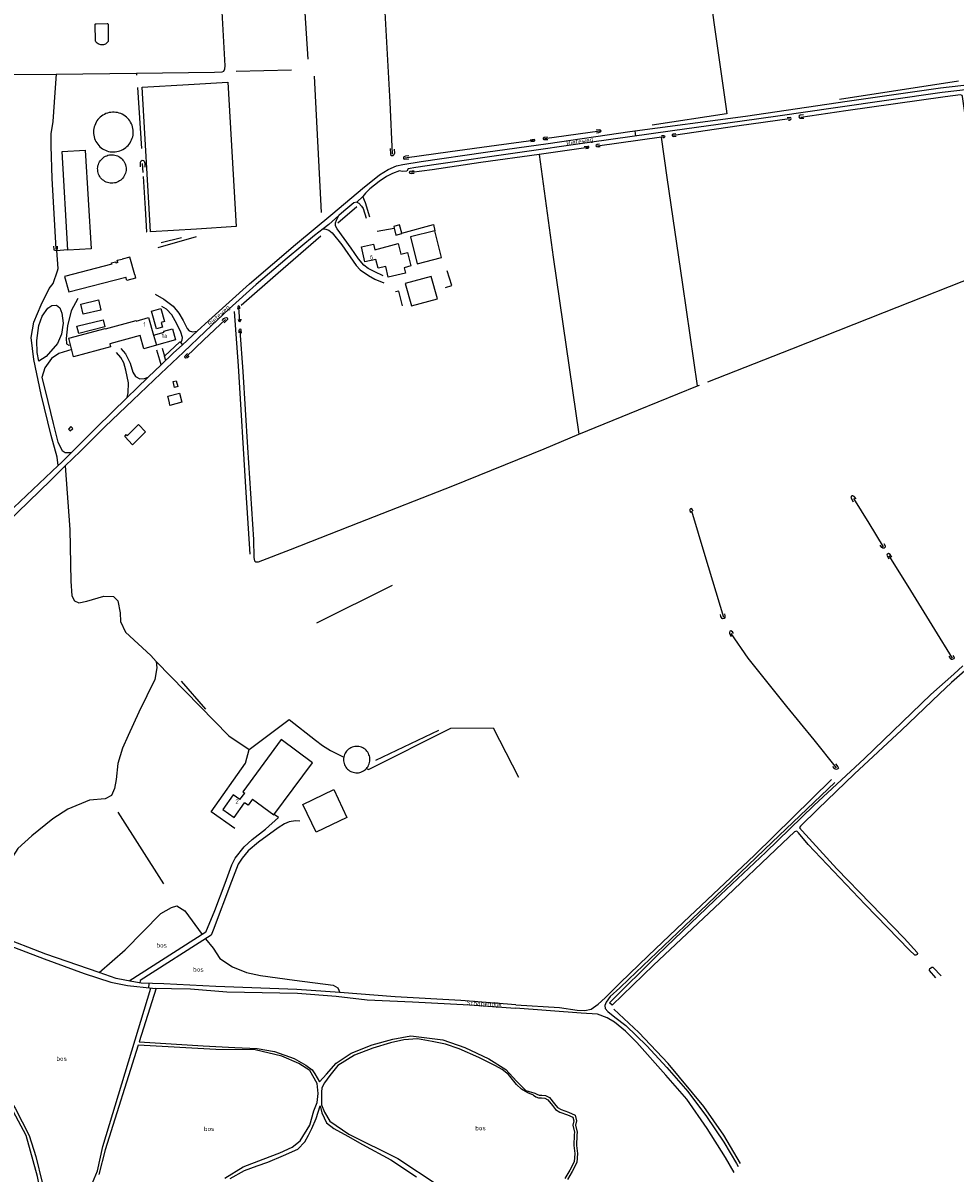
# Model space of a CAD drawing. Header units: metres. Extents: x 226218 to 240385, y 439369 to 449677.
# Tile 116 of 256: x 232148 to 232669, y 442100 to 442743. Entities that reach past the tile are written whole.
import ezdxf

# ---------------------------------------------------------------- set-up
doc = ezdxf.new("R2010")
doc.units = ezdxf.units.M
doc.header["$MEASUREMENT"] = 0
for name, color, linetype in [('BIJGEBOUW', 4, 'Continuous'), ('CULTUURAANDUIDING', 253, 'Continuous'), ('DAKRAND', 4, 'Continuous'), ('DAKRAND-BYG', 4, 'Continuous'), ('HEK', 253, 'Continuous'), ('HOOFDGEBOUW', 4, 'Continuous'), ('HOUTWAL', 253, 'Continuous'), ('HUISNUMMER', 253, 'Continuous'), ('INSTEEKSLOOT', 153, 'Continuous'), ('KANTVERH', 253, 'Continuous'), ('MIDSLTGREPPEL', 253, 'Continuous'), ('MUUR', 253, 'Continuous'), ('OVLIJNOBJ', 253, 'Continuous'), ('RASTER', 253, 'Continuous'), ('STRAATNAAM', 253, 'Continuous'), ('TUSSENMUUR', 253, 'Continuous'), ('WALBESCHERMING', 253, 'Continuous')]:
    doc.layers.add(name, color=color, linetype=linetype)
doc.styles.get("Standard").update_dxf_attribs({"font": 'iso.shx'})

msp = doc.modelspace()

# ---------------------------------------------------------------- linework, layer by layer
at = {"layer": 'BIJGEBOUW'}
for points in [[(232244.97, 442627.88), (232219.16, 442626.41), (232214.55, 442707.28), (232240.35, 442708.75)], [(232175.66, 442516.5), (232174.6, 442517.56), (232173.22, 442516.19), (232174.28, 442515.12), (232175.66, 442516.5)]]:
    msp.add_lwpolyline(points, dxfattribs=at)
at = {"layer": 'DAKRAND'}
msp.add_line((232269.12, 442309.16), (232271.83, 442312.6), dxfattribs=at)
for points in [[(232344.7, 442616.44), (232357.76, 442619.84), (232359.22, 442613.89), (232362.97, 442614.87), (232364.77, 442607.42), (232360.96, 442606.32), (232361.73, 442603.41), (232352.17, 442601.09), (232350.73, 442607.1), (232346.41, 442606.17), (232345.18, 442611)], [(232213.41, 442568.42), (232196.42, 442563.88), (232196.78, 442562.17), (232176.05, 442556.64), (232173.56, 442566.97), (232193.84, 442572.39), (232193.94, 442572.12), (232211.05, 442576.81), (232211.14, 442576.5)], [(232276.14, 442309.39), (232288.1, 442300.5), (232309.74, 442329.69), (232292.22, 442342.57), (232270.81, 442313.36), (232271.83, 442312.6)], [(232276.14, 442309.39), (232273.71, 442305.93), (232271.8, 442307.22)]]:
    msp.add_lwpolyline(points, dxfattribs=at)
at = {"layer": 'DAKRAND-BYG'}
for p, q in [((232359.65, 442625.74), (232358.48, 442630.26)), ((232378.25, 442626.92), (232364.51, 442623.62)), ((232200.95, 442609.21), (232199.75, 442608.9)), ((232229.73, 442530.91), (232229.04, 442534.05)), ((232211.57, 442517.85), (232212.5, 442518.72)), ((232212.5, 442518.72), (232216.38, 442514.66)), ((232304.31, 442306.25), (232321.7, 442314.63))]:
    msp.add_line(p, q, dxfattribs=at)
for points in [[(232240.35, 442708.75), (232262.34, 442710.07), (232267.07, 442629.46), (232244.97, 442627.88)], [(232208.46, 442686.85), (232208.03, 442687.68), (232207.53, 442688.48), (232206.97, 442689.22), (232206.35, 442689.92), (232205.67, 442690.57), (232204.93, 442691.15), (232204.16, 442691.67), (232203.34, 442692.12), (232202.48, 442692.5), (232201.6, 442692.81), (232200.69, 442693.04), (232199.77, 442693.2), (232198.83, 442693.28), (232197.9, 442693.28), (232196.97, 442693.2), (232196.04, 442693.04), (232195.14, 442692.8), (232194.26, 442692.49), (232193.4, 442692.1), (232192.58, 442691.65), (232191.81, 442691.13), (232191.08, 442690.54), (232190.4, 442689.9), (232189.78, 442689.2), (232189.22, 442688.45), (232188.72, 442687.65), (232188.3, 442686.82), (232187.94, 442685.95), (232187.66, 442685.06), (232187.46, 442684.15), (232187.33, 442683.22), (232187.28, 442682.28), (232187.31, 442681.35), (232187.42, 442680.42)], [(232187.42, 442680.42), (232187.61, 442679.51), (232187.87, 442678.62), (232188.2, 442677.76), (232188.6, 442676.93), (232189.07, 442676.13), (232189.61, 442675.38), (232190.21, 442674.67), (232190.86, 442674.02), (232191.57, 442673.42), (232192.32, 442672.88), (232193.11, 442672.41), (232193.95, 442672), (232194.81, 442671.67), (232195.7, 442671.41), (232196.6, 442671.22), (232197.52, 442671.11), (232198.44, 442671.08), (232199.37, 442671.12), (232200.29, 442671.24), (232201.19, 442671.44), (232202.07, 442671.71), (232202.93, 442672.05), (232203.76, 442672.46), (232204.55, 442672.95), (232205.3, 442673.49), (232206, 442674.09), (232206.64, 442674.76), (232207.23, 442675.47), (232207.76, 442676.23), (232208.22, 442677.03), (232208.62, 442677.87), (232208.94, 442678.73), (232209.19, 442679.62), (232209.37, 442680.53), (232209.47, 442681.45), (232209.49, 442682.38), (232209.43, 442683.3), (232209.3, 442684.22), (232209.1, 442685.12), (232208.81, 442686), (232208.46, 442686.85)], [(232185.95, 442616.9), (232172.96, 442616.09), (232169.69, 442671.3), (232182.58, 442672), (232185.95, 442616.9)], [(232189.87, 442659.47), (232189.7, 442660.23), (232189.61, 442661), (232189.59, 442661.77), (232189.64, 442662.55), (232189.78, 442663.32), (232189.98, 442664.06), (232190.27, 442664.79), (232190.61, 442665.48), (232191.03, 442666.14), (232191.5, 442666.75), (232192.04, 442667.32), (232192.63, 442667.83), (232193.26, 442668.28), (232193.93, 442668.66), (232194.64, 442668.98), (232195.38, 442669.23), (232196.14, 442669.41), (232196.91, 442669.51), (232197.68, 442669.53), (232198.46, 442669.48), (232199.23, 442669.35), (232199.98, 442669.15), (232200.7, 442668.88), (232201.4, 442668.54), (232202.06, 442668.13), (232202.68, 442667.66), (232203.25, 442667.13), (232203.76, 442666.54), (232204.22, 442665.91), (232204.61, 442665.24)], [(232204.61, 442665.24), (232204.94, 442664.53), (232205.19, 442663.79), (232205.38, 442663.02), (232205.48, 442662.25), (232205.51, 442661.46), (232205.46, 442660.68), (232205.33, 442659.9), (232205.13, 442659.14), (232204.86, 442658.41), (232204.51, 442657.7), (232204.09, 442657.04), (232203.62, 442656.41), (232203.08, 442655.84), (232202.49, 442655.33), (232201.85, 442654.87), (232201.17, 442654.48), (232200.45, 442654.16), (232199.71, 442653.91), (232198.94, 442653.73), (232198.16, 442653.63), (232197.38, 442653.61), (232196.6, 442653.66), (232195.82, 442653.8), (232195.06, 442654), (232194.33, 442654.28), (232193.63, 442654.64), (232192.97, 442655.06), (232192.35, 442655.54), (232191.78, 442656.08), (232191.27, 442656.68), (232190.81, 442657.32), (232190.43, 442658), (232190.11, 442658.72), (232189.87, 442659.47)], [(232358.48, 442630.26), (232355.24, 442629.49), (232355.48, 442628.5)], [(232355.48, 442628.5), (232356.43, 442624.62), (232359.71, 442625.5), (232359.65, 442625.74)], [(232364.51, 442623.62), (232368.24, 442608.53), (232381.95, 442612.08), (232378.25, 442626.92)], [(232197.49, 442608.31), (232171.1, 442601.52), (232173.47, 442592.98), (232205.34, 442601.1)], [(232197.49, 442608.31), (232197.28, 442609.1), (232199.54, 442609.68), (232199.75, 442608.9)], [(232200.95, 442609.21), (232200.58, 442610.55), (232203.3, 442611.22)], [(232210.34, 442602.38), (232207.64, 442612.32), (232203.3, 442611.22)], [(232210.34, 442602.38), (232210.82, 442600.49), (232205.83, 442599.24), (232205.34, 442601.1)], [(232379.61, 442588.93), (232376.05, 442601.46), (232361.62, 442597.61), (232365.15, 442585.14), (232379.61, 442588.93)], [(232180.21, 442585.99), (232189.99, 442588.36), (232191.35, 442582.72), (232181.58, 442580.35), (232180.21, 442585.99)], [(232224.97, 442583.57), (232227.05, 442576.28), (232225.16, 442575.74), (232225.91, 442573.14), (232222.52, 442572.17), (232219.7, 442582.06), (232224.97, 442583.57)], [(232193.61, 442573.27), (232178.98, 442569.64), (232177.99, 442573.61), (232192.63, 442577.24), (232193.61, 442573.27)], [(232233.59, 442543.18), (232234.38, 442539.91), (232232.66, 442539.5), (232231.88, 442542.77), (232233.59, 442543.18)], [(232229.04, 442534.05), (232228.91, 442534.66), (232235.4, 442536.17), (232236.64, 442531.17), (232230.06, 442529.37), (232229.73, 442530.91)], [(232216.38, 442514.66), (232209.1, 442507.46), (232204.71, 442512.11), (232205.61, 442513.06), (232206.14, 442512.45), (232211.57, 442517.85)], [(232339.7, 442336.66), (232339.14, 442337.17), (232338.52, 442337.63), (232337.86, 442338.01), (232337.16, 442338.32), (232336.44, 442338.56), (232335.69, 442338.73), (232334.93, 442338.81), (232334.17, 442338.82), (232333.41, 442338.75), (232332.66, 442338.6), (232331.93, 442338.37), (232331.23, 442338.07), (232330.56, 442337.7), (232329.93, 442337.26), (232329.36, 442336.76), (232328.83, 442336.2), (232328.37, 442335.6), (232327.97, 442334.94), (232327.65, 442334.25), (232327.39, 442333.53), (232327.21, 442332.79)], [(232339.93, 442326.46), (232340.41, 442327.04), (232340.83, 442327.66), (232341.18, 442328.33), (232341.46, 442329.02), (232341.67, 442329.74), (232341.8, 442330.48), (232341.86, 442331.23), (232341.85, 442331.98), (232341.75, 442332.73), (232341.58, 442333.46), (232341.34, 442334.17), (232341.03, 442334.85), (232340.65, 442335.5), (232340.2, 442336.11), (232339.7, 442336.66)], [(232327.21, 442332.79), (232327.12, 442332.12), (232327.09, 442331.44)], [(232327.09, 442331.44), (232327.13, 442330.7), (232327.24, 442329.97), (232327.42, 442329.26), (232327.67, 442328.56), (232328, 442327.9), (232328.38, 442327.27), (232328.83, 442326.68), (232329.33, 442326.14), (232329.89, 442325.65), (232330.49, 442325.22), (232331.13, 442324.85), (232331.81, 442324.55), (232332.51, 442324.32), (232333.23, 442324.16), (232333.96, 442324.07), (232334.7, 442324.05), (232335.44, 442324.11), (232336.16, 442324.25), (232336.87, 442324.45), (232337.56, 442324.72), (232338.21, 442325.07), (232338.83, 442325.47), (232339.41, 442325.94), (232339.93, 442326.46)], [(232321.7, 442314.63), (232329.05, 442299.02), (232311.88, 442290.79), (232304.31, 442306.25)]]:
    msp.add_lwpolyline(points, dxfattribs=at)
at = {"layer": 'HEK'}
msp.add_line((232346.02, 442626.89), (232355.48, 442628.5), dxfattribs=at)
msp.add_lwpolyline([(232359.65, 442625.74), (232377.36, 442630.49), (232378.25, 442626.92)], dxfattribs=at)
at = {"layer": 'HOOFDGEBOUW'}
for points in [[(232345.18, 442611), (232339.08, 442609.57), (232337.12, 442617.96), (232343.96, 442619.56), (232344.7, 442616.44)], [(232211.14, 442576.5), (232218.11, 442578.46), (232220.86, 442568.67)], [(232222.46, 442562.99), (232215.49, 442561.03), (232213.41, 442568.42)], [(232220.86, 442568.67), (232226.78, 442570.33), (232226.64, 442570.85), (232231.46, 442572.21), (232233.2, 442566.01), (232222.46, 442562.99)], [(232269.12, 442309.16), (232265.48, 442311.78), (232259.54, 442303.54), (232265.87, 442298.98), (232271.8, 442307.22)]]:
    msp.add_lwpolyline(points, dxfattribs=at)
at = {"layer": 'HOUTWAL'}
for p, q in [((232310.72, 442713.35), (232314.53, 442637.23)), ((232541.31, 442692.32), (232499.71, 442686.07)), ((232324.01, 442631.44), (232334.49, 442640.64)), ((232223.38, 442617.67), (232244.95, 442623.88)), ((232312.18, 442407.96), (232354.57, 442428.88)), ((232236.25, 442375.21), (232250.01, 442359.53)), ((232345.14, 442331.18), (232380.42, 442347.88)), ((232226.7, 442262.05), (232201.05, 442302.11))]:
    msp.add_line(p, q, dxfattribs=at)
for points in [[(232269.82, 442585.39), (232290.49, 442603.42), (232314.47, 442624.11)], [(232266, 442581.82), (232268.18, 442551.6), (232272.46, 442480.81), (232274.76, 442446.31)], [(232549.09, 442105.58), (232539.75, 442121.53), (232528.62, 442137.47), (232508.64, 442161.48), (232492.38, 442178.97), (232478.36, 442191.91)]]:
    msp.add_lwpolyline(points, dxfattribs=at)
at = {"layer": 'INSTEEKSLOOT'}
msp.add_line((232188.68, 442742.74), (232194.92, 442742.94), dxfattribs=at)
for points in [[(232188.2, 442742.33), (232188.25, 442742.49), (232188.36, 442742.62), (232188.51, 442742.71), (232188.68, 442742.74)], [(232194.92, 442742.94), (232195.14, 442742.86), (232195.32, 442742.72), (232195.44, 442742.53), (232195.49, 442742.3)], [(232195.49, 442732.88), (232195.17, 442732.44), (232194.8, 442732.04), (232194.39, 442731.7), (232193.93, 442731.41), (232193.43, 442731.19), (232192.92, 442731.03), (232192.38, 442730.95), (232191.84, 442730.93), (232191.3, 442730.98), (232190.78, 442731.11), (232190.27, 442731.3), (232189.8, 442731.56), (232189.36, 442731.88), (232188.96, 442732.25), (232188.62, 442732.67), (232188.34, 442733.13)], [(232576.01, 442688.76), (232576.59, 442688.94), (232577.23, 442689.29), (232577.43, 442689.86), (232577.24, 442690.23), (232576.89, 442690.33), (232575.26, 442690.18)], [(232584.39, 442691.8), (232582.62, 442691.55), (232581.98, 442691.19), (232581.82, 442690.65), (232582.08, 442690.09), (232582.35, 442689.98), (232584.53, 442690.01)], [(232468.58, 442681.78), (232469.93, 442681.99), (232470.77, 442682.3), (232471.22, 442682.81), (232470.93, 442683.35), (232470.2, 442683.42), (232468.5, 442683.24)], [(232504.96, 442680.27), (232506.07, 442680.35), (232506.58, 442680.12), (232506.79, 442679.65), (232506.74, 442679.27), (232506.5, 442679.03), (232505.82, 442678.89)], [(232513.03, 442681.28), (232511.5, 442681.01), (232510.86, 442680.64), (232510.96, 442680.11), (232511.73, 442679.73), (232513.19, 442679.91)], [(232355.52, 442672.58), (232355.55, 442670.46), (232355.27, 442669.41), (232354.64, 442668.93), (232353.78, 442668.93), (232353.49, 442670.09), (232353.36, 442673.04)], [(232462.65, 442672.99), (232463.8, 442673.18), (232464.3, 442673.36), (232464.39, 442673.66), (232464.28, 442674.08), (232463.85, 442674.19), (232461.74, 442673.97)], [(232470.31, 442675.39), (232469.05, 442675.24), (232468.38, 442674.9), (232468.25, 442674.47), (232468.54, 442674.05), (232469.77, 442674.03), (232470.72, 442674.12)], [(232213.56, 442662.83), (232213.57, 442665.31), (232213.85, 442666.12), (232214.5, 442666.45), (232215.16, 442666.36), (232215.6, 442666), (232215.96, 442664.73), (232216.04, 442662.57)], [(232363.58, 442668.96), (232361.85, 442668.74), (232360.92, 442668.44), (232360.62, 442667.9), (232360.66, 442667.32), (232361.3, 442667.13), (232363.63, 442667.26)], [(232366.65, 442660.4), (232365.44, 442660.43), (232364.3, 442660.16), (232363.88, 442659.6), (232364.15, 442659.19), (232365.21, 442659.11), (232366.68, 442659.19)], [(232167.02, 442618.44), (232166.98, 442616.9), (232166.85, 442616.31), (232166.13, 442615.97), (232165.45, 442615.96), (232165.22, 442616.56), (232165.17, 442618.5)], [(232269.13, 442583.36), (232269.11, 442584.29), (232268.94, 442584.77), (232268.57, 442584.98), (232268.12, 442584.83), (232267.92, 442584.39), (232267.9, 442583.22)], [(232259.21, 442576.87), (232260.25, 442578.01), (232260.9, 442578.45), (232261.59, 442578.52), (232262.09, 442578.3), (232262.26, 442577.93), (232262.16, 442577.43), (232260.29, 442575.57)], [(232269.62, 442577.59), (232269.55, 442576.77), (232269.38, 442576.3), (232269.08, 442576.1), (232268.69, 442576.3), (232268.49, 442576.76), (232268.44, 442577.38)], [(232268.67, 442569.98), (232268.71, 442571.38), (232268.9, 442571.92), (232269.3, 442572.21), (232269.48, 442572.2), (232269.77, 442571.65), (232269.89, 442569.86)], [(232240.68, 442557.06), (232239.62, 442556.04), (232238.95, 442555.89), (232238.57, 442556.06), (232238.33, 442556.58), (232238.57, 442557.16), (232239.83, 442558.5)], [(232613.8, 442477.1), (232612.83, 442478.52), (232612.06, 442478.87), (232611.44, 442478.77), (232610.91, 442478.07), (232611.06, 442477.48), (232612.2, 442475.51)], [(232522.6, 442470.23), (232522.35, 442471), (232521.94, 442471.61), (232521.62, 442471.76), (232521.16, 442471.64), (232520.88, 442471.3), (232520.8, 442470.61), (232521.11, 442469.61)], [(232629.38, 442452.16), (232630.07, 442450.93), (232630.14, 442450.11), (232629.55, 442449.68), (232628.76, 442449.53), (232628.14, 442450.03), (232627.35, 442451.28)], [(232633.73, 442444.58), (232632.79, 442446.14), (232631.99, 442446.71), (232631.2, 442446.32), (232631.04, 442445.71), (232632.07, 442443.72)], [(232540.19, 442412.96), (232540.49, 442411.84), (232540.4, 442410.86), (232540.02, 442410.29), (232539.29, 442410.1), (232538.89, 442410.3), (232538.25, 442411.49), (232537.95, 442412.46)], [(232545.18, 442401.9), (232544.62, 442402.81), (232543.7, 442403.37), (232543.14, 442403.2), (232542.94, 442402.48), (232543.08, 442401.92), (232544.01, 442400.29)], [(232667.91, 442389.7), (232668.41, 442388.89), (232668.66, 442388.3), (232668.48, 442387.78), (232667.64, 442387.42), (232667.25, 442387.41), (232666.9, 442387.73), (232665.82, 442389.32)], [(232590.11, 442305.72), (232618.47, 442332.03), (232655.68, 442367.73), (232668.5, 442379.2), (232673.48, 442383.9)], [(232674.61, 442381.11), (232667.15, 442374.6), (232660.54, 442368.22), (232639.31, 442347.94), (232613.01, 442323.5), (232592.41, 442303.64)], [(232602.39, 442329.01), (232603.59, 442327.44), (232603.94, 442326.66), (232603.62, 442326.22), (232602.94, 442325.97), (232602.27, 442326), (232601.85, 442326.29), (232600.74, 442327.54)], [(232475.98, 442195.46), (232502.96, 442222.28), (232534.73, 442252.8), (232563.32, 442279.73), (232590.11, 442305.72)], [(232592.41, 442303.64), (232582.76, 442294.17), (232582.3, 442293.67), (232582.24, 442293.2), (232583.62, 442291.53), (232603.13, 442270.34), (232640.71, 442231.57), (232648, 442223.66), (232648.2, 442223.01), (232647.9, 442222.47), (232647.25, 442222.13), (232646.74, 442222.17), (232643.67, 442224.91), (232618.92, 442250.38), (232587.02, 442283.98), (232581.67, 442290.47), (232580.85, 442291.3), (232580.43, 442291.46), (232579.39, 442291), (232572.72, 442284.67), (232537.71, 442251.51), (232500.48, 442216.43), (232477.33, 442194.22), (232475.98, 442195.46)], [(232661.4, 442210.65), (232656.97, 442215.25), (232656.15, 442215.2), (232654.91, 442214.32), (232654.66, 442213.88), (232654.64, 442213.45), (232658.18, 442209.43)]]:
    msp.add_lwpolyline(points, dxfattribs=at)
at = {"layer": 'KANTVERH'}
for p, q in [((232490.67, 442679.99), (232490.29, 442682.85)), ((232227.67, 442554.52), (232226.98, 442556.96)), ((232250.16, 442234.99), (232207.27, 442207.63)), ((232222.39, 442203.64), (232212.91, 442173.69)), ((232218.22, 442206.3), (232218.11, 442203.91))]:
    msp.add_line(p, q, dxfattribs=at)
for points in [[(232724.35, 442729.99), (232725.6, 442718.78), (232725.93, 442716.52), (232727.11, 442715.44), (232728.16, 442715.51), (232728.69, 442712.39), (232714.73, 442710.52), (232676.68, 442706), (232662.05, 442704.25), (232632.21, 442700.07), (232602.34, 442695.78), (232570.08, 442691.17), (232550.05, 442688.23)], [(232551.91, 442691.13), (232608.91, 442699.54), (232661.01, 442706.97), (232688.68, 442710.04), (232696.48, 442710.77), (232716.66, 442713.71), (232719.65, 442714.46), (232721.17, 442715.33), (232722.31, 442716.89), (232722.56, 442718.1), (232721.08, 442729.67)], [(232142.67, 442472.34), (232167.49, 442495.78), (232169.36, 442497.55), (232174.99, 442503.17), (232188.95, 442517.1), (232206.08, 442533.81), (232211.49, 442539.09), (232217.82, 442545.12), (232225.17, 442552.13), (232231.89, 442558.54), (232237.09, 442563.32), (232245.3, 442570.85), (232251.75, 442576.78), (232274.5, 442597.39), (232300.33, 442619.28), (232321.2, 442636.74), (232337.73, 442650.57), (232347.27, 442658.33), (232352.17, 442661.28), (232356.72, 442663.41), (232360.25, 442664.15), (232370.5, 442665.8), (232406.49, 442670.9), (232441.58, 442675.84), (232487.23, 442682.44), (232551.91, 442691.13)], [(232550.05, 442688.23), (232511.2, 442682.82), (232464.63, 442676.41), (232423.21, 442670.36), (232379.02, 442664.05), (232367.53, 442662.37), (232363.28, 442661.61), (232362.46, 442660.31), (232359.85, 442660.1), (232358.49, 442660.46), (232354.56, 442659.11), (232351.07, 442657.36), (232347.02, 442654.58), (232341.91, 442650.39), (232339.38, 442648.03), (232337.99, 442646.1), (232334.55, 442643.09), (232332.88, 442642.71), (232327.27, 442638.01), (232324.44, 442635.47), (232318.95, 442630.54), (232315.79, 442628.1), (232310.96, 442624.36), (232295.63, 442611.68), (232278.27, 442597.03), (232263.22, 442583.32), (232249.67, 442570.73), (232237.55, 442559.16), (232224.99, 442547.22), (232209.21, 442532.4), (232193.83, 442517.63), (232179.96, 442503.86)], [(232341.89, 442634.67), (232339.37, 442642.71), (232337.99, 442646.1)], [(232334.55, 442643.09), (232335.67, 442642.39), (232337.14, 442640.84), (232338.12, 442639.47), (232339.81, 442634.15)], [(232349.24, 442601.82), (232344.55, 442604.07), (232340.97, 442605.94), (232338.53, 442607.75), (232335.46, 442611.42), (232331.36, 442617.38), (232323.57, 442628.14), (232322.57, 442629.86), (232322.58, 442631.52), (232323.22, 442632.87), (232324.44, 442635.47)], [(232315.79, 442628.1), (232317.17, 442627.91), (232318.87, 442627.45), (232320.71, 442625.91), (232326.22, 442619.07), (232334.17, 442607.58), (232336.48, 442605.11), (232341.15, 442602.03), (232344.64, 442599.98), (232349.61, 442597.99)], [(232167.49, 442495.78), (232167.02, 442500.41), (232163.67, 442512.59), (232157.98, 442535.51), (232153.81, 442555.1), (232152.48, 442567.28), (232153.86, 442575.97), (232157.95, 442585.61), (232162.48, 442594.68), (232164.67, 442597.59), (232167.11, 442604.69), (232167.55, 442605.96), (232166.79, 442616.06), (232172.5, 442616.52)], [(232178.42, 442589.16), (232174.79, 442582.19), (232172.73, 442573.88), (232171.93, 442566.85), (232172.25, 442563.78), (232173.52, 442563.06), (232174.45, 442563.28)], [(232221.72, 442591.65), (232226.54, 442588.88), (232231.78, 442584.89), (232235.02, 442580.96), (232237.44, 442576.94), (232239.63, 442572.46), (232240.84, 442571.01), (232242.72, 442570.6), (232245.3, 442570.85)], [(232156.64, 442554.12), (232155.83, 442559.04), (232155.58, 442565.7), (232156.63, 442574.07), (232158.48, 442579.22), (232161.76, 442583.84), (232163.93, 442585.34), (232166.58, 442585.39), (232168.46, 442583.98), (232169.61, 442580.97), (232170.34, 442575.31), (232169.3, 442569.19), (232167.22, 442564.03), (232160.75, 442556.8), (232156.64, 442554.12)], [(232235.9, 442564.66), (232236.45, 442565.18), (232236.81, 442565.98), (232236.98, 442567.3), (232236.1, 442570.33), (232233.9, 442575.02), (232231.16, 442579.97), (232228.08, 442583.26), (232225.57, 442584.73)], [(232225.73, 442561.41), (232226.98, 442556.96), (232235.6, 442564.99), (232235.9, 442564.66), (232237.09, 442563.32)], [(232175.08, 442560.67), (232167.91, 442558.44), (232163.7, 442555.6), (232160.01, 442550.45), (232158.39, 442544.93), (232160.2, 442537.72), (232164.68, 442519.33), (232167.26, 442508.84), (232169.66, 442504.2), (232171.43, 442503.05), (232174.99, 442503.17)], [(232206.08, 442533.81), (232206.71, 442536.48), (232206.94, 442541.94), (232205.31, 442549.15), (232204.2, 442553.19), (232202.55, 442556.17), (232200.23, 442558.89)], [(232202.53, 442561.19), (232205.15, 442558.22), (232207.69, 442553.06), (232209.36, 442548.04), (232210.82, 442545.51), (232213.23, 442544.26), (232215.74, 442544.48), (232217.82, 442545.12)], [(232225.17, 442552.13), (232224.42, 442554.68), (232222.76, 442560.32)], [(232179.96, 442503.86), (232171.51, 442495.56), (232163.39, 442487.59), (232138.52, 442463.65), (232115.42, 442441.58), (232101.02, 442427.81)], [(232423.43, 442194.36), (232447.98, 442192.86), (232457.79, 442191.29), (232462.04, 442191.2), (232465.61, 442192.02), (232469.57, 442194.79), (232473.51, 442198.27), (232481.78, 442206.63), (232497.49, 442221.79), (232517.27, 442240.63), (232557.01, 442277.92), (232600.1, 442320.25)], [(232601.85, 442318.54), (232566.9, 442285.3), (232521.96, 442242.18), (232486.73, 442208.72)], [(232250.16, 442234.99), (232255.07, 442247.1), (232260.88, 442262.4), (232264.73, 442272.61), (232266.42, 442276.41), (232271.62, 442282.73), (232276.02, 442286.71), (232283.4, 442292.61), (232290.82, 442299.08), (232288.28, 442300.75)], [(232302.6, 442296.99), (232300.25, 442297.23), (232296.73, 442296.69), (232294.1, 442295.59), (232290.58, 442293.31), (232279.65, 442285.2), (232273.82, 442280.39), (232270.48, 442276.37), (232268.28, 442273.02), (232264.5, 442263.31), (232254.22, 442236.15)], [(232165.44, 442032.26), (232166.35, 442034.34), (232166.96, 442040.79), (232166.56, 442047.1), (232165.65, 442056.44), (232163.21, 442065.35), (232160.61, 442073.72), (232159, 442083.69), (232155.98, 442098.42), (232149.63, 442121.35), (232136.78, 442145.29), (232129.62, 442155.69), (232125.25, 442165.34), (232122.79, 442173.76), (232117.32, 442182.23), (232113.31, 442189.15), (232106.86, 442200.91), (232100.41, 442212.5), (232080.14, 442250.08)], [(232082.99, 442249.01), (232103.46, 442210.59), (232107.49, 442203.66), (232111.75, 442193.99), (232118.78, 442182.36), (232123.71, 442175.63), (232126, 442169.06), (232129.86, 442158.31), (232136.64, 442147.32), (232143.49, 442136.65), (232151.21, 442121.27), (232155.07, 442109.49), (232158.56, 442095.1), (232162.02, 442076.08), (232165.13, 442062.98), (232166.87, 442057.96), (232172.39, 442067.74), (232179.19, 442079.72), (232184.92, 442090.45), (232189.42, 442101.63), (232192.51, 442115.12), (232219.26, 442203.69)], [(232254.22, 442236.15), (232253.15, 442233.34), (232213.29, 442207.91), (232213.23, 442206.54)], [(232423.43, 442194.36), (232392.78, 442196.81), (232355.92, 442198.86), (232325.06, 442201.28), (232301.03, 442203.01), (232255.68, 442204.69), (232226.62, 442206.09), (232213.97, 442206.4), (232208.67, 442207.38), (232199.91, 442209.16), (232190.49, 442212.4), (232160.64, 442222.65), (232134.46, 442232.67)], [(232139.24, 442227.88), (232159.74, 442220.08), (232182.01, 442211.8), (232197.03, 442207.01), (232206.24, 442205.2), (232220.32, 442203.67), (232241.59, 442203.31), (232261.76, 442201.66), (232301.4, 442200.92), (232322.95, 442199.21), (232340.3, 442197.12), (232365.61, 442196.05), (232397.61, 442194.3), (232423.39, 442192.53)], [(232486.73, 442208.72), (232481.62, 442203.89), (232476.26, 442199.04), (232473.99, 442195.92), (232473.36, 442194.01), (232473.55, 442192.24), (232474.9, 442190.68), (232478.87, 442187.51), (232485.12, 442182.81), (232496.81, 442171.49), (232507.9, 442159.31), (232519.69, 442145.9), (232530.18, 442132.01), (232539.91, 442117.59), (232546.91, 442105.75), (232547.94, 442103.93)], [(232545.61, 442100.58), (232540.85, 442109.02), (232530.55, 442125.17), (232519.13, 442141.71), (232507.42, 442155.06), (232491.18, 442173.27), (232484.89, 442179.56), (232478.77, 442184.65), (232474.57, 442187.09), (232469.21, 442189.07), (232460.13, 442189.74), (232423.39, 442192.53)], [(232212.91, 442173.69), (232248.7, 442171.52), (232266.37, 442170.57), (232278.76, 442169.96), (232288.57, 442168.28), (232299.47, 442164.33), (232306.01, 442160.54), (232309.63, 442158.07), (232311.08, 442155.76), (232313.7, 442151.37), (232317.68, 442155.64), (232323.01, 442161.69), (232331.4, 442167.3), (232343.16, 442172.03), (232354.64, 442175.25), (232364.82, 442176.96), (232382.65, 442174.77), (232395.02, 442170.54), (232408.41, 442164.13), (232417.87, 442158.14), (232423.9, 442151.71), (232429.14, 442146.48), (232434.04, 442144.92)], [(232212.34, 442171.89), (232193.81, 442113.35), (232190.24, 442099.58)], [(232308.37, 442157.72), (232302.06, 442161.59), (232292.65, 442165.65), (232277.79, 442169.2), (232255.76, 442169.41), (232212.34, 442171.89)], [(232433.35, 442143.91), (232430.23, 442145.12), (232426.61, 442147.14), (232423.94, 442149.89), (232419.31, 442155.43), (232415.94, 442158.13), (232412.2, 442160.31), (232402.81, 442164.86), (232391.82, 442169.81), (232384.2, 442172.39), (232376.65, 442173.83), (232368.58, 442175.31), (232360.86, 442174.84), (232353.35, 442173.08), (232343.56, 442170.17), (232333.25, 442166.16), (232323.91, 442160.39), (232319.53, 442154.93), (232316.46, 442150.74), (232314.91, 442147.9), (232314.74, 442145.62), (232314.88, 442138.46), (232316.54, 442134.43), (232319.55, 442129.32), (232330.13, 442122.1), (232357.56, 442108.47), (232380.02, 442093.57)], [(232260.66, 442097.46), (232270.91, 442103.77), (232282.18, 442108.01), (232291.55, 442111.57), (232298.42, 442114.81), (232302.95, 442118.31), (232308.2, 442127.15), (232310.49, 442135.09), (232312.42, 442139.78), (232312.97, 442144.8), (232312.37, 442150.38), (232308.37, 442157.72)], [(232433.35, 442143.91), (232434.7, 442142.99), (232436.13, 442142.4), (232437.93, 442142.28), (232439.73, 442142.17), (232441.38, 442141.34), (232444.01, 442138.14), (232445.76, 442135.88), (232448.16, 442134.41), (232452.48, 442132.95), (232455.35, 442131.58), (232455.9, 442129.48), (232455.42, 442127), (232456.26, 442123.1), (232456.17, 442121.61), (232455.85, 442115.66), (232456.46, 442111.18), (232456.07, 442106.65), (232453.63, 442101.88), (232451, 442097.32)], [(232434.04, 442144.92), (232435.28, 442144.38), (232436.48, 442143.88), (232438.02, 442143.78), (232440.13, 442143.65), (232442.33, 442142.53), (232445.18, 442139.08), (232446.78, 442137.01), (232448.8, 442135.78), (232453.05, 442134.34), (232456.62, 442132.63), (232457.44, 442129.52), (232456.95, 442127.02), (232457.77, 442123.21), (232457.67, 442121.52), (232457.35, 442115.72), (232457.96, 442111.22), (232457.54, 442106.23), (232454.94, 442101.16), (232452.35, 442096.65)], [(232263.66, 442097.32), (232271.65, 442101.71), (232278.79, 442104.28), (232284.83, 442106.33), (232293.54, 442110.14), (232301.48, 442113.63), (232305.45, 442117.78), (232307.61, 442121.59), (232309.46, 442125.24), (232311.84, 442130.74), (232313.99, 442137.81), (232314.91, 442133.93), (232317.66, 442128.34), (232321.79, 442125.17), (232329.48, 442120.89), (232337.81, 442116.31), (232353.63, 442107.76), (232367.96, 442098.14)]]:
    msp.add_lwpolyline(points, dxfattribs=at)
at = {"layer": 'MIDSLTGREPPEL'}
for p, q in [((232304.4, 442766.25), (232307.21, 442722.95)), ((232298.11, 442716.82), (232267.04, 442716.06)), ((232211.32, 442715.08), (232211.39, 442713.96)), ((232211.84, 442707.18), (232214.13, 442673.07)), ((232541.23, 442695.14), (232541.57, 442692.39)), ((232470.48, 442682.69), (232439.58, 442678.36)), ((232504.91, 442679.35), (232469.27, 442674.36)), ((232214.58, 442664.71), (232214.91, 442659.51)), ((232236.42, 442623.07), (232225.15, 442620.35)), ((232268.47, 442584.14), (232269.01, 442576.54)), ((232530.84, 442542.6), (232577.94, 442561))]:
    msp.add_line(p, q, dxfattribs=at)
for points in [[(232081.88, 442714.08), (232117.3, 442714.35), (232166.41, 442714.48), (232211.32, 442715.08), (232254.92, 442715.63), (232259.25, 442715.86), (232260.19, 442716.25), (232260.81, 442717.63), (232260.92, 442719.26), (232259.16, 442749.34), (232255.37, 442815.45), (232253.37, 442856.54)], [(232345.35, 442847.08), (232346.83, 442815.61), (232349.89, 442755.85), (232353.03, 442698.97), (232354.41, 442669.92)], [(232522.67, 442828.01), (232527.02, 442794.75), (232541.23, 442695.14)], [(232166.41, 442714.48), (232165.64, 442704.33), (232164.58, 442688.07), (232163.46, 442681.22), (232163.34, 442674.52), (232163.89, 442656.23), (232166.16, 442616.93)], [(232577.94, 442561), (232629.68, 442581.45), (232687.37, 442604.28), (232678.42, 442666.91), (232673.39, 442702.13), (232673.07, 442702.7), (232672.24, 442702.99), (232663.55, 442701.86), (232608.16, 442694.04), (232582.9, 442690.38)], [(232576.52, 442689.62), (232548.35, 442685.64), (232511.64, 442680.31)], [(232433.32, 442677.47), (232412.75, 442674.72), (232386.68, 442671.16), (232361.44, 442667.54)], [(232431.95, 442676.84), (232433.63, 442677.05), (232434.06, 442677.29), (232434.09, 442677.78), (232433.75, 442678.01), (232431.43, 442677.73)], [(232441.17, 442679.3), (232439.28, 442679.08), (232438.76, 442678.83), (232438.79, 442678.24), (232439.25, 442678.02), (232441.49, 442678.08)], [(232525.06, 442540.34), (232516.86, 442596.95), (232508.16, 442656.89), (232504.91, 442679.35), (232506.29, 442679.53)], [(232463.99, 442673.65), (232436.64, 442669.73), (232403.92, 442665.15), (232376.61, 442661.14), (232365.06, 442659.51)], [(232436.64, 442669.73), (232444.46, 442612.25), (232458.77, 442513.28)], [(232215.05, 442657.4), (232216.2, 442639.41), (232216.98, 442626.52), (232217.03, 442626.4)], [(232239.17, 442556.61), (232249.05, 442565.99), (232261.09, 442577.5)], [(232269.21, 442571.11), (232270.73, 442548.39), (232273.43, 442505.88), (232276.75, 442454.52), (232277.01, 442444.48), (232277.3, 442442.56), (232277.84, 442441.89), (232279.5, 442442.03), (232297.39, 442448.85), (232335.89, 442463.89), (232388.24, 442484.53), (232439.31, 442505.11), (232458.77, 442513.28), (232492.2, 442526.94), (232525.06, 442540.34), (232526.24, 442540.8)], [(232612.3, 442477.31), (232620.9, 442463.56), (232629.05, 442450.3)], [(232521.83, 442470.44), (232529.21, 442445.43), (232539.64, 442410.95)], [(232667.74, 442388.05), (232657.94, 442404.09), (232643.03, 442428.3), (232632.23, 442445.41)], [(232543.7, 442401.99), (232553.33, 442388.17), (232574.83, 442361.17), (232590.15, 442342.41), (232602.75, 442326.79)]]:
    msp.add_lwpolyline(points, dxfattribs=at)
at = {"layer": 'MUUR'}
msp.add_lwpolyline([(232384.25, 442595.35), (232387.64, 442596.48), (232385.13, 442604.67)], dxfattribs=at)
at = {"layer": 'OVLIJNOBJ'}
for points in [[(232171.51, 442495.56), (232173.98, 442460.12), (232174.61, 442431.09), (232175.13, 442422.96), (232176.67, 442420.14), (232178.99, 442419.11), (232183.58, 442420.04), (232192.99, 442422.72), (232198.51, 442422.58), (232200.89, 442420.15), (232202.18, 442413.38), (232202.46, 442408.54), (232205.18, 442402.67), (232219.27, 442389.67), (232222.38, 442386.18), (232222.67, 442382.72), (232221.59, 442376.22), (232212.61, 442357.93), (232206.7, 442344.91)], [(232206.7, 442344.91), (232203.42, 442337.85), (232200.96, 442329.19), (232199.9, 442320.24), (232198.98, 442315.33), (232197.35, 442311.41), (232193.76, 442309.53), (232184.97, 442308.84), (232172.95, 442303.64), (232164.61, 442298.29), (232152.74, 442288.82), (232144.87, 442281.77), (232140.68, 442275.08), (232140.22, 442270.88), (232137.52, 442264.41), (232127.84, 442256.53), (232122.91, 442251.37), (232117.74, 442242.99), (232119.41, 442241.28), (232125.76, 442239.27), (232131.96, 442237.43), (232134.46, 442232.67)], [(232190.49, 442212.4), (232204.99, 442225.08), (232224.89, 442245.46), (232230.84, 442248.79), (232233.95, 442249.61), (232238.44, 442246.86), (232248.14, 442233.7)], [(232249.96, 442231.31), (232254.26, 442226.08), (232257.86, 442220.2), (232264.95, 442215.63), (232272.8, 442212.47), (232280.69, 442210.71), (232299.66, 442208.09), (232321.27, 442205.4), (232323.97, 442203.82), (232325.06, 442201.28)]]:
    msp.add_lwpolyline(points, dxfattribs=at)
at = {"layer": 'RASTER'}
msp.add_line((232671.12, 442710.6), (232604.49, 442700.41), dxfattribs=at)
for points in [[(232360.08, 442585.09), (232358.1, 442593.33), (232356.23, 442592.85)], [(232222.38, 442386.18), (232262.9, 442344.73), (232274.28, 442337.09)], [(232274.28, 442337.09), (232296.64, 442353.9), (232311.37, 442342.2), (232315.3, 442339.38), (232319.87, 442336.45), (232327.21, 442332.79)], [(232339.93, 442326.46), (232341.02, 442325.91), (232387.05, 442349.02), (232410.82, 442349.24), (232425.06, 442321.66)], [(232266.32, 442292.96), (232253.11, 442302.3), (232272.33, 442329.42), (232274.28, 442337.09)]]:
    msp.add_lwpolyline(points, dxfattribs=at)
at = {"layer": 'TUSSENMUUR'}
msp.add_line((232220.86, 442568.67), (232222.46, 442562.99), dxfattribs=at)
at = {"layer": 'WALBESCHERMING'}
for p, q in [((232188.34, 442733.13), (232188.2, 442742.33)), ((232195.49, 442742.3), (232195.49, 442732.88))]:
    msp.add_line(p, q, dxfattribs=at)

# ---------------------------------------------------------------- texts
at = {"layer": 'CULTUURAANDUIDING'}
for p in [(232222.49, 442226.4), (232242.99, 442212.91), (232166.5, 442163.03), (232248.98, 442123.84), (232400.77, 442124.22)]:
    msp.add_text('bos', height=2.5, dxfattribs=at).set_placement(p)
at = {"layer": 'HUISNUMMER'}
for s, p in [('6', (232341.78, 442611.05)), ('1', (232215.11, 442573.4)), ('1a', (232225.33, 442567.1)), ('2', (232266.68, 442306.76))]:
    msp.add_text(s, height=2.5, dxfattribs=at).set_placement(p)
at = {"layer": 'STRAATNAAM'}
for s, rotation, p in [('Rieteweg', 8.1707, (232451.95, 442674.79)), ('Rieteweg', 43.2569, (232252.68, 442573.59)), ('Schapendijk', 356.3271, (232395.87, 442194.44))]:
    msp.add_text(s, height=2.5, rotation=rotation, dxfattribs=at).set_placement(p)

doc.saveas('drawing.dxf')
